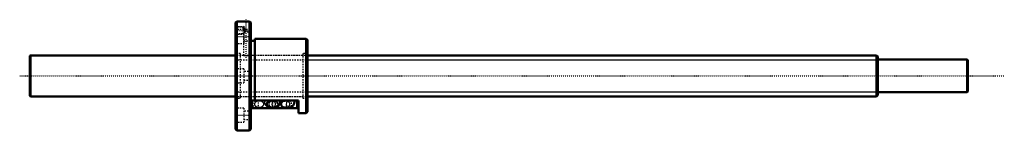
# Model space of a CAD drawing. Header units: millimetres. Extents: x -168 to 599, y -42 to 44.
import ezdxf

# ---------------------------------------------------------------- set-up
doc = ezdxf.new("R2010")
doc.units = ezdxf.units.MM
doc.linetypes.add('Center', pattern=[1.5, 0.45, -0.5, 0.05, -0.5])
doc.linetypes.add('Dashed', pattern=[2, 1, -1])
for name, color, linetype, lineweight in [('2d ConnectionPoints', 7, 'Continuous', 50), ('AM_0', 7, 'Continuous', 50), ('AM_4', 3, 'Continuous', 25), ('AM_5', 3, 'Continuous', 25), ('AM_7', 7, 'Center', 25), ('AM_9', 6, 'Dashed', 25)]:
    doc.layers.add(name, color=color, linetype=linetype, lineweight=lineweight)

# ---------------------------------------------------------------- blocks, each defined once
blk = doc.blocks.new('1_BIF_3205_5RR_nut_0_in_BIF3205_5RRG0_730LC5A_00__4')
at = {"layer": 'AM_0'}
for p, q in [((1, 42.5), (0, 41.5)), ((0, 41.5), (0, -41.5)), ((6.27, 42.5), (1, 42.5)), ((1, 42.5), (1, -42.5)), ((11, 42.5), (10.5, 42.5)), ((12, 41.5), (11, 42.5)), ((11, 42.5), (11, -42.5)), ((12, 41.5), (12, -41.5)), ((15, 27.4), (12, 27.4)), ((55, 29), (15, 29)), ((15, 29), (15, -19.33)), ((56, 28), (55, 29)), ((55, 29), (55, -29)), ((56, 28), (56, -28)), ((49, -19.33), (12, -19.33)), ((12.5, -25.13), (12.5, -19.33)), ((29.45, -19.34), (27.79, -19.34)), ((40.55, -19.34), (38.89, -19.34)), ((48.5, -25.13), (48.5, -19.33)), ((49, -29), (49, -19.33)), ((48.5, -25.13), (12.5, -25.13)), ((27.79, -24.74), (30.49, -24.74)), ((38.89, -24.74), (41.59, -24.74)), ((49, -29), (55, -29)), ((55, -29), (56, -28)), ((0, -41.5), (1, -42.5)), ((1, -42.5), (11, -42.5)), ((11, -42.5), (12, -41.5))]:
    blk.add_line(p, q, dxfattribs=at)
for points in [[(10.52, 42.5), (10.47, 42.5), (10.19, 42.48), (9.71, 42.47), (9.09, 42.45), (8.38, 42.45), (7.68, 42.45), (7.06, 42.47), (6.59, 42.49), (6.32, 42.5), (6.27, 42.5)], [(11.99, -22.23), (12.01, -22.25), (12.3, -22.76), (12.49, -23.04)], [(27.79, -19.34), (27.49, -19.35), (27.19, -19.38), (26.9, -19.43), (26.62, -19.5), (26.34, -19.59), (26.07, -19.7), (25.82, -19.83), (25.59, -19.97), (25.36, -20.13), (25.16, -20.3), (24.98, -20.49), (24.82, -20.69), (24.68, -20.9), (24.57, -21.12), (24.48, -21.34), (24.41, -21.57), (24.37, -21.8), (24.36, -22.04), (24.37, -22.28), (24.41, -22.51), (24.48, -22.74), (24.57, -22.96), (24.68, -23.18), (24.82, -23.39), (24.98, -23.59), (25.16, -23.78), (25.36, -23.95), (25.59, -24.11), (25.82, -24.25), (26.07, -24.38), (26.34, -24.49), (26.62, -24.58), (26.9, -24.65), (27.19, -24.7), (27.49, -24.73), (27.79, -24.74)], [(29.45, -19.33), (29.45, -19.37), (29.44, -19.54), (29.41, -19.69), (29.38, -19.79), (29.36, -19.83), (29.36, -19.84)], [(30.49, -24.74), (30.96, -24.71), (31.43, -24.62), (31.87, -24.47), (32.3, -24.28), (32.7, -24.03), (33.07, -23.73), (33.42, -23.39), (33.74, -23), (34.02, -22.56), (34.27, -22.09), (34.48, -21.58), (34.64, -21.03), (34.76, -20.47), (34.83, -19.9), (34.85, -19.33)], [(38.89, -19.34), (38.59, -19.35), (38.29, -19.38), (38, -19.43), (37.72, -19.5), (37.44, -19.59), (37.17, -19.7), (36.92, -19.83), (36.69, -19.97), (36.46, -20.13), (36.26, -20.3), (36.08, -20.49), (35.92, -20.69), (35.78, -20.9), (35.67, -21.12), (35.58, -21.34), (35.51, -21.57), (35.47, -21.8), (35.46, -22.04), (35.47, -22.28), (35.51, -22.51), (35.58, -22.74), (35.67, -22.96), (35.78, -23.18), (35.92, -23.39), (36.08, -23.59), (36.26, -23.78), (36.46, -23.95), (36.69, -24.11), (36.92, -24.25), (37.17, -24.38), (37.44, -24.49), (37.72, -24.58), (38, -24.65), (38.29, -24.7), (38.59, -24.73), (38.89, -24.74)], [(40.55, -19.33), (40.55, -19.37), (40.54, -19.54), (40.51, -19.69), (40.48, -19.79), (40.46, -19.83), (40.46, -19.84)], [(41.59, -24.74), (42.06, -24.71), (42.53, -24.62), (42.97, -24.47), (43.4, -24.28), (43.8, -24.03), (44.17, -23.73), (44.52, -23.39), (44.84, -23), (45.12, -22.56), (45.37, -22.09), (45.58, -21.58), (45.74, -21.03), (45.86, -20.47), (45.93, -19.9), (45.95, -19.33)]]:
    blk.add_lwpolyline(points, dxfattribs=at)
at = {"layer": 'AM_4'}
for p, q in [((13.3, -25.13), (13.3, -19.33)), ((47.7, -25.13), (47.7, -19.33))]:
    blk.add_line(p, q, dxfattribs=at)
for centre in [(30.49, -22.04), (41.59, -22.04)]:
    blk.add_ellipse(centre, major_axis=(0, -2.7), ratio=0.788011, start_param=3.720666, end_param=6.284129, dxfattribs=at)
at = {"layer": 'AM_5', "linetype": 'Dashed'}
for p, q in [((0, 38.5), (6, 38.5)), ((6, 32.5), (6, 38.5)), ((7, 37.96), (6, 38.5)), ((0, 32.5), (6, 32.5)), ((6.27, 32.65), (6, 32.5))]:
    blk.add_line(p, q, dxfattribs=at)
at = {"layer": 'AM_7'}
for p, q in [((8.4, 14.15), (8.4, 43.85)), ((-0.6, 30.74), (12.6, 30.74)), ((-0.48, 35.5), (10.08, 35.5)), ((-0.6, -30.74), (12.6, -30.74))]:
    blk.add_line(p, q, dxfattribs=at)
at = {"layer": 'AM_9'}
for p, q in [((0.54, 37.96), (0, 38.5)), ((6.27, 42.5), (6.27, 42.3)), ((6.27, 42.3), (10.52, 42.3)), ((10.52, 42.3), (10.52, 42.5)), ((6.5, 36.24), (0, 36.24)), ((0, 32.5), (0.54, 33.04)), ((6.29, 37.96), (0.54, 37.96)), ((0.54, 37.96), (0.54, 33.04)), ((0.54, 33.04), (6.29, 33.04)), ((6.27, 37.96), (6.27, 36.3)), ((6.27, 36.3), (10.52, 36.3)), ((6.27, 33.05), (6.27, 16)), ((6.5, 36.24), (6.5, 25.24)), ((12, 34.04), (6.5, 34.04)), ((7, 37.37), (7, 33.63)), ((10.52, 16), (10.52, 36.3)), ((0, 25.24), (6.5, 25.24)), ((6.5, 27.44), (12, 27.44)), ((3.6, 17.4), (0, 17.4)), ((3.6, 17.4), (3.6, -17.4)), ((6.27, 16), (3.6, 16)), ((52.4, 16), (10.5, 16)), ((52.4, 17.4), (52.4, -17.4)), ((56, 17.4), (52.4, 17.4)), ((6.5, 5.5), (0, 5.5)), ((6.5, 5.5), (6.5, -5.5)), ((12, 3.3), (6.5, 3.3)), ((0, -5.5), (6.5, -5.5)), ((6.5, -3.3), (12, -3.3)), ((0, -17.4), (3.6, -17.4)), ((3.6, -16), (52.4, -16)), ((16.52, -19.54), (14.91, -19.54)), ((18.41, -19.34), (15.71, -19.34)), ((27.62, -19.54), (26.01, -19.54)), ((27.79, -19.34), (26.81, -19.34)), ((30.49, -19.34), (29.45, -19.34)), ((29.68, -19.54), (31.29, -19.54)), ((41.59, -19.34), (40.55, -19.34)), ((40.78, -19.54), (42.39, -19.54)), ((52.4, -17.4), (56, -17.4)), ((6.5, -25.24), (0, -25.24)), ((6.5, -25.24), (6.5, -36.24)), ((12, -27.44), (6.5, -27.44)), ((15.71, -24.74), (18.41, -24.74)), ((26.81, -24.74), (27.79, -24.74)), ((0, -36.24), (6.5, -36.24)), ((6.5, -34.04), (12, -34.04))]:
    blk.add_line(p, q, dxfattribs=at)
for points in [[(7, 37.37), (6.76, 37.55), (6.56, 37.72), (6.34, 37.9), (6.27, 37.96)], [(6.27, 33.04), (6.28, 33.04), (6.38, 33.13), (6.6, 33.32), (7, 33.63)], [(7, 37.37), (7.23, 36.86), (7.43, 36.3)], [(7, 33.63), (7.23, 34.14), (7.41, 34.63), (7.52, 35.15), (7.54, 35.59), (7.49, 36.02), (7.43, 36.3)], [(6.27, 16), (6.39, 15.98), (6.74, 15.95), (7.27, 15.9), (7.93, 15.87), (8.64, 15.86), (9.32, 15.88), (9.9, 15.93), (10.31, 15.97), (10.51, 16), (10.52, 16)], [(18.41, -24.74), (18.11, -24.73), (17.82, -24.7), (17.53, -24.65), (17.24, -24.58), (16.96, -24.49), (16.7, -24.38), (16.45, -24.25), (16.21, -24.11), (15.99, -23.95), (15.79, -23.78), (15.61, -23.59), (15.44, -23.39), (15.31, -23.18), (15.19, -22.96), (15.1, -22.74), (15.04, -22.51), (15, -22.28), (14.99, -22.04), (15, -21.8), (15.04, -21.57), (15.1, -21.34), (15.19, -21.12), (15.31, -20.9), (15.44, -20.69), (15.61, -20.49), (15.79, -20.3), (15.99, -20.13), (16.21, -19.97), (16.45, -19.83), (16.7, -19.7), (16.96, -19.59), (17.24, -19.5), (17.53, -19.43), (17.82, -19.38), (18.11, -19.35), (18.41, -19.34)], [(16.48, -19.53), (16.65, -19.64), (16.77, -19.75), (16.82, -19.81), (16.84, -19.84)], [(16.82, -19.8), (16.8, -19.74), (16.77, -19.62), (16.76, -19.47), (16.75, -19.33)], [(16.84, -19.84), (16.84, -19.84), (16.83, -19.81), (16.82, -19.8)], [(18.41, -19.34), (18.71, -19.35), (19.01, -19.38), (19.3, -19.43), (19.58, -19.5), (19.86, -19.59), (20.13, -19.7), (20.38, -19.83), (20.61, -19.97), (20.84, -20.13), (21.04, -20.3), (21.22, -20.49), (21.38, -20.69), (21.52, -20.9), (21.63, -21.12), (21.72, -21.34), (21.79, -21.57), (21.83, -21.8), (21.84, -22.04)], [(21.84, -22.04), (21.83, -22.28), (21.79, -22.51), (21.72, -22.74), (21.63, -22.96), (21.52, -23.18), (21.38, -23.39), (21.22, -23.59), (21.04, -23.78), (20.84, -23.95), (20.61, -24.11), (20.38, -24.25), (20.13, -24.38), (19.86, -24.49), (19.58, -24.58), (19.3, -24.65), (19.01, -24.7), (18.71, -24.73), (18.41, -24.74)], [(22.45, -19.33), (22.45, -19.42), (22.48, -20.01), (22.56, -20.59), (22.69, -21.16), (22.87, -21.72), (23.11, -22.25), (23.4, -22.76), (23.7, -23.18), (24.03, -23.55), (24.39, -23.87), (24.78, -24.15), (25.19, -24.37), (25.66, -24.56), (26.15, -24.68), (26.64, -24.74), (26.81, -24.74)], [(29.51, -24.74), (29.21, -24.73), (28.92, -24.7), (28.63, -24.65), (28.34, -24.58), (28.06, -24.49), (27.8, -24.38), (27.55, -24.25), (27.31, -24.11), (27.09, -23.95), (26.89, -23.78), (26.71, -23.59), (26.54, -23.39), (26.41, -23.18), (26.29, -22.96), (26.2, -22.74), (26.14, -22.51), (26.1, -22.28), (26.09, -22.04), (26.1, -21.8), (26.14, -21.57), (26.2, -21.34), (26.29, -21.12), (26.41, -20.9), (26.54, -20.69), (26.71, -20.49), (26.89, -20.3), (27.09, -20.13), (27.31, -19.97), (27.55, -19.83), (27.8, -19.7), (28.06, -19.59), (28.34, -19.5), (28.63, -19.43), (28.92, -19.38), (29.21, -19.35), (29.51, -19.34)], [(27.58, -19.53), (27.75, -19.64), (27.87, -19.75), (27.92, -19.81), (27.94, -19.84)], [(31.21, -22.04), (31.2, -21.8), (31.16, -21.57), (31.1, -21.34), (31.01, -21.12), (30.89, -20.9), (30.76, -20.69), (30.59, -20.49), (30.41, -20.3), (30.21, -20.13), (29.99, -19.97), (29.75, -19.83), (29.5, -19.7), (29.24, -19.59), (28.96, -19.5), (28.67, -19.43), (28.38, -19.38), (28.09, -19.35), (27.79, -19.34)], [(27.79, -24.74), (28.09, -24.73), (28.38, -24.7), (28.67, -24.65), (28.96, -24.58), (29.24, -24.49), (29.5, -24.38), (29.75, -24.25), (29.99, -24.11), (30.21, -23.95), (30.41, -23.78), (30.59, -23.59), (30.76, -23.39), (30.89, -23.18), (31.01, -22.96), (31.1, -22.74), (31.16, -22.51), (31.2, -22.28), (31.21, -22.04)], [(27.92, -19.8), (27.9, -19.74), (27.87, -19.62), (27.86, -19.47), (27.85, -19.33)], [(27.94, -19.84), (27.94, -19.84), (27.93, -19.81), (27.92, -19.8)], [(29.36, -19.84), (29.37, -19.82), (29.42, -19.76), (29.53, -19.66), (29.72, -19.53), (29.74, -19.52)], [(29.51, -19.34), (29.81, -19.35), (30.11, -19.38), (30.4, -19.43), (30.68, -19.5), (30.96, -19.59), (31.23, -19.7), (31.48, -19.83), (31.71, -19.97), (31.94, -20.13), (32.14, -20.3), (32.32, -20.49), (32.48, -20.69), (32.62, -20.9), (32.73, -21.12), (32.82, -21.34), (32.89, -21.57), (32.93, -21.8), (32.94, -22.04)], [(32.94, -22.04), (32.93, -22.28), (32.89, -22.51), (32.82, -22.74), (32.73, -22.96), (32.62, -23.18), (32.48, -23.39), (32.32, -23.59), (32.14, -23.78), (31.94, -23.95), (31.71, -24.11), (31.48, -24.25), (31.23, -24.38), (30.96, -24.49), (30.68, -24.58), (30.4, -24.65), (30.11, -24.7), (29.81, -24.73), (29.51, -24.74)], [(42.31, -22.04), (42.3, -21.8), (42.26, -21.57), (42.2, -21.34), (42.11, -21.12), (41.99, -20.9), (41.86, -20.69), (41.69, -20.49), (41.51, -20.3), (41.31, -20.13), (41.09, -19.97), (40.85, -19.83), (40.6, -19.7), (40.34, -19.59), (40.06, -19.5), (39.77, -19.43), (39.48, -19.38), (39.19, -19.35), (38.89, -19.34)], [(38.89, -24.74), (39.19, -24.73), (39.48, -24.7), (39.77, -24.65), (40.06, -24.58), (40.34, -24.49), (40.6, -24.38), (40.85, -24.25), (41.09, -24.11), (41.31, -23.95), (41.51, -23.78), (41.69, -23.59), (41.86, -23.39), (41.99, -23.18), (42.11, -22.96), (42.2, -22.74), (42.26, -22.51), (42.3, -22.28), (42.31, -22.04)], [(40.46, -19.84), (40.47, -19.82), (40.52, -19.76), (40.63, -19.66), (40.82, -19.53), (40.84, -19.52)], [(12.49, -23.04), (12.6, -23.18), (12.93, -23.55), (13.29, -23.87), (13.68, -24.15), (14.09, -24.37), (14.56, -24.56), (15.05, -24.68), (15.54, -24.74), (15.71, -24.74)]]:
    blk.add_lwpolyline(points, dxfattribs=at)
for centre in [(15.71, -22.04), (26.81, -22.04)]:
    blk.add_ellipse(centre, major_axis=(0, -2.7), ratio=0.788011, dxfattribs=at)
for centre, major_axis, ratio, start_param, end_param in [((14.91, -19.34), (0, 0.2), 0.615661, 1.520775, 3.141593), ((16.52, -19.34), (0, 0.2), 0.615661, 1.520775, 3.141593), ((26.01, -19.34), (0, 0.2), 0.615661, 1.520775, 3.141593), ((27.62, -19.34), (0, 0.2), 0.615661, 1.520775, 3.141593), ((30.49, -22.04), (0, -2.7), 0.788011, 0.000943, 3.720666), ((29.68, -19.34), (0, -0.2), 0.615661, 6.283185, 7.904002), ((31.29, -19.34), (0, -0.2), 0.615661, 6.283185, 7.904002), ((41.59, -22.04), (0, -2.7), 0.788011, 0.000943, 3.720666), ((40.78, -19.34), (0, -0.2), 0.615661, 0, 1.620817), ((42.39, -19.34), (0, -0.2), 0.615661, 6.283185, 7.904002)]:
    blk.add_ellipse(centre, major_axis=major_axis, ratio=ratio, start_param=start_param, end_param=end_param, dxfattribs=at)
blk = doc.blocks.new('2_BIF32055RRG0730LC5C7A0_0_in_BIF3205_5RRG0_730LC5A_00__4')
at = {"layer": 'AM_0'}
for p, q in [((-159.5, 16), (-160, 15.5)), ((-160, 15.5), (-160, -15.5)), ((-159.5, 16), (-159.5, -16)), ((0, 16), (-159.5, 16)), ((499, 16), (56, 16)), ((499, 16), (499, -16)), ((500, 15), (499, 16)), ((500, 15), (500, -15)), ((569.5, 12.65), (500, 12.65)), ((570, 12.15), (569.5, 12.65)), ((569.5, 12.65), (569.5, -12.65)), ((570, 12.15), (570, -12.15)), ((499, -16), (500, -15)), ((500, -12.65), (569.5, -12.65)), ((569.5, -12.65), (570, -12.15)), ((-160, -15.5), (-159.5, -16)), ((-159.5, -16), (0, -16)), ((56, -16), (499, -16))]:
    blk.add_line(p, q, dxfattribs=at)
at = {"layer": 'AM_5', "linetype": 'Dashed'}
for p, q in [((0, 12.5), (56, 12.5)), ((0, -12.5), (56, -12.5))]:
    blk.add_line(p, q, dxfattribs=at)
at = {"layer": 'AM_5'}
for p, q in [((56, 12.5), (500, 12.5)), ((56, -12.5), (500, -12.5))]:
    blk.add_line(p, q, dxfattribs=at)
at = {"layer": 'AM_7'}
blk.add_line((-168, 0), (598.5, 0), dxfattribs=at)
at = {"layer": 'AM_9'}
for p, q in [((56, 16), (0, 16)), ((0, -16), (56, -16))]:
    blk.add_line(p, q, dxfattribs=at)

msp = doc.modelspace()

# ---------------------------------------------------------------- linework, layer by layer
at = {"layer": '2d ConnectionPoints'}
msp.add_point((0, 0), dxfattribs=at)
msp.add_point((0, 0), dxfattribs=at)

# ---------------------------------------------------------------- block references
for name in ['1_BIF_3205_5RR_nut_0_in_BIF3205_5RRG0_730LC5A_00__4', '2_BIF32055RRG0730LC5C7A0_0_in_BIF3205_5RRG0_730LC5A_00__4']:
    msp.add_blockref(name, (0, 0))

doc.saveas('drawing.dxf')
